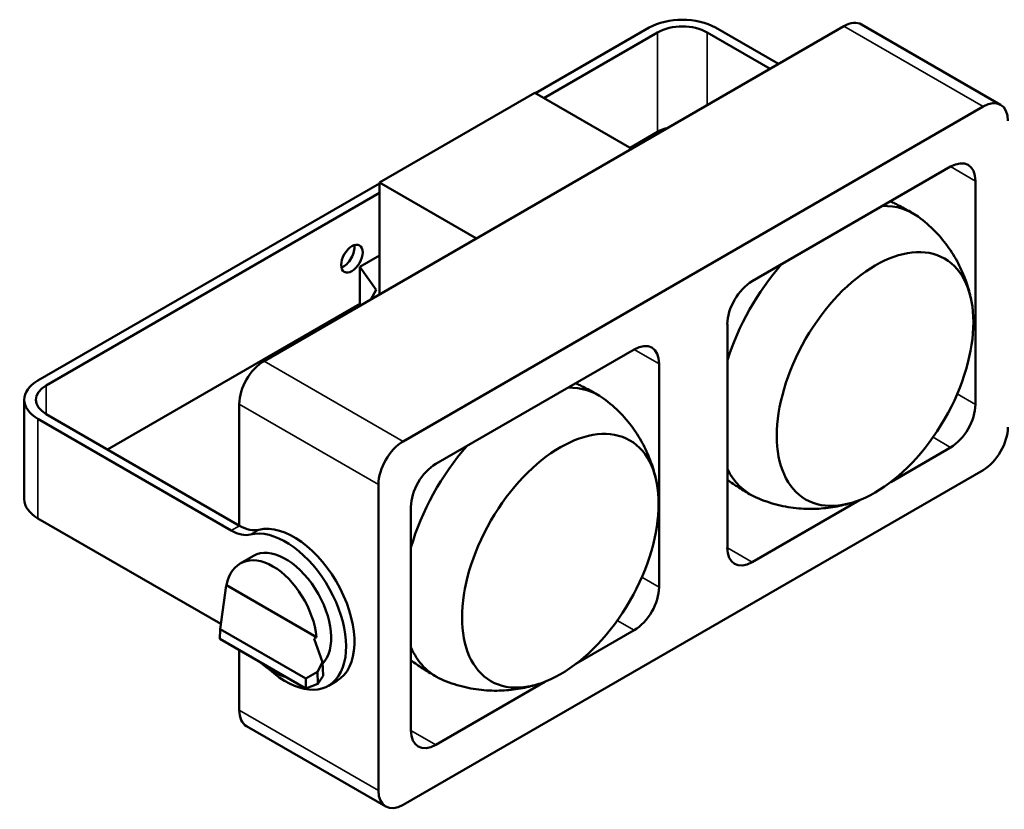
# Model space of a CAD drawing. Header units: millimetres. Extents: x 20 to 2980, y 20 to 2980.
# Tile 2 of 4: x 2120 to 2540, y 543 to 880. Entities that reach past the tile are written whole.
import ezdxf

# ---------------------------------------------------------------- set-up
doc = ezdxf.new("R2010")
doc.units = ezdxf.units.MM
doc.layers.add('Visible (ISO)', color=7, linetype='Continuous', lineweight=50)
doc.layers.add('Visible Narrow (ISO)', color=7, linetype='Continuous', lineweight=35)

msp = doc.modelspace()

# ---------------------------------------------------------------- linework, layer by layer
at = {"layer": 'Visible (ISO)'}
for p, q in [((2224.05, 734.67), (2471.54, 877.56)), ((2388.45, 876.95), (2339.93, 848.93)), ((2343.47, 846.89), (2391.99, 874.91)), ((2440.07, 859.39), (2413.2, 874.91)), ((2416.74, 876.95), (2443.61, 861.43)), ((2538.43, 844.01), (2479.04, 878.3)), ((2339.61, 849.12), (2273.31, 810.84)), ((2380.94, 825.25), (2339.61, 849.12)), ((2530.93, 843.27), (2283.45, 700.38)), ((2391.99, 832.45), (2380.24, 825.66)), ((2432.37, 768.71), (2517.06, 817.61)), ((2527.67, 811.49), (2527.67, 716.14)), ((2273.31, 810.47), (2127.53, 726.3)), ((2273.31, 810.84), (2273.31, 763.11)), ((2273.31, 810.84), (2314.64, 786.98)), ((2131.06, 724.26), (2273.31, 806.39)), ((2264.85, 774.8), (2273.31, 779.69)), ((2271.92, 765), (2264.85, 774.8)), ((2264.85, 774.8), (2264.85, 758.23)), ((2269.59, 760.96), (2271.92, 765)), ((2264.85, 759.04), (2157.23, 696.91)), ((2421.77, 655), (2421.77, 750.34)), ((2297.31, 690.74), (2382.01, 739.64)), ((2392.61, 733.51), (2392.61, 638.17)), ((2121.67, 675.68), (2121.67, 718.14)), ((2213.44, 664.45), (2213.44, 716.3)), ((2213.58, 664.37), (2131.06, 712.01)), ((2127.53, 709.97), (2210.04, 662.33)), ((2517.06, 697.77), (2491.51, 683.02)), ((2283.45, 545.24), (2530.93, 688.13)), ((2272.84, 682.01), (2272.84, 551.37)), ((2478.18, 675.32), (2432.37, 648.87)), ((2286.71, 577.02), (2286.71, 672.37)), ((2205.58, 622.45), (2127.53, 667.52)), ((2219.49, 651.53), (2213.85, 648.27)), ((2205.27, 620.24), (2207.91, 638.89)), ((2208.05, 638.98), (2246.42, 616.83)), ((2205.09, 616.16), (2205.27, 620.24)), ((2205.27, 620.24), (2241.82, 599.14)), ((2382.01, 619.8), (2357.16, 605.45)), ((2241.81, 594.96), (2205.09, 616.16)), ((2248.95, 606.16), (2245.36, 616.09)), ((2213.44, 585.66), (2213.44, 611.34)), ((2246.79, 602.02), (2248.95, 606.16)), ((2249.21, 600.29), (2248.95, 606.16)), ((2241.82, 599.14), (2246.79, 602.02)), ((2246.97, 596.97), (2246.79, 602.02)), ((2241.81, 594.96), (2241.82, 599.14)), ((2241.81, 594.96), (2246.97, 596.97)), ((2249.21, 600.29), (2246.97, 596.97)), ((2255.03, 598.14), (2251.49, 596.1)), ((2343.83, 597.76), (2297.31, 570.9)), ((2275.95, 544.5), (2216.55, 578.79))]:
    msp.add_line(p, q, dxfattribs=at)
for centre, major_axis, ratio, start_param, end_param in [((2402.59, 868.78), (20, 0), 0.57735, 0.785398, 2.356194), ((2471.54, 865.31), (7.5, 12.99), 0.57735, 0, 0.785398), ((2402.59, 868.78), (15, 0), 0.57735, 0.785398, 2.356194), ((2530.93, 831.02), (7.5, 12.99), 0.57735, 5.497787, 7.068583), ((2402.59, 826.32), (-15, 0), 0.57735, 5.130579, 5.497787), ((2517.06, 805.36), (7.5, 12.99), 0.57735, 5.497787, 7.068583), ((2466.48, 737.59), (34.66, 60.03), 0.577369, 6.221515, 6.612776), ((2257.99, 780.4), (3.25, 5.63), 0.57735, 3.716704, 5.708074), ((2466.48, 737.59), (-34.66, -60.03), 0.577369, 4.382897, 5.075747), ((2432.37, 756.47), (7.5, 12.99), 0.57735, 0.785398, 2.356194), ((2382.01, 727.39), (7.5, 12.99), 0.57735, 5.497787, 7.068583), ((2224.05, 722.42), (7.5, 12.99), 0.57735, 0.785398, 2.356194), ((2141.67, 718.14), (-20, 0), 0.57735, 5.497787, 7.068583), ((2141.67, 718.14), (-15, 0), 0.57735, 5.497787, 7.068583), ((2332.14, 660.02), (34.66, 60.04), 0.577331, 6.221521, 6.612677), ((2517.06, 710.02), (-7.5, -12.99), 0.57735, 0.785398, 2.356194), ((2530.93, 700.38), (7.5, 12.99), 0.57735, 3.926991, 5.497787), ((2283.45, 688.13), (-7.5, -12.99), 0.57735, 3.926991, 5.497787), ((2332.14, 660.02), (34.66, 60.04), 0.577331, 1.241206, 1.971173), ((2297.31, 678.49), (7.5, 12.99), 0.57735, 0.785398, 2.356194), ((2466.48, 737.59), (-34.66, -60.03), 0.577369, 5.91986, 6.344856), ((2141.67, 675.68), (-20, 0), 0.57735, 0, 0.785398), ((2213.58, 680.7), (10, -17.32), 0.57735, 5.497787, 6.117304), ((2236.78, 629.75), (18.25, -31.61), 0.57735, 0, 2.975711), ((2210.04, 678.66), (10, -17.32), 0.57735, 5.497787, 6.117304), ((2233.24, 627.71), (-18.25, 31.61), 0.57735, 2.078673, 6.117304), ((2233.24, 627.71), (-13.75, 23.82), 0.57735, 3.299386, 6.283185), ((2227.12, 624.18), (13, -24.24), 0.597134, 0.968067, 3.781753), ((2432.37, 661.12), (-7.5, -12.99), 0.57735, 5.497787, 7.068583), ((2190.95, 603.3), (222.83, 150.26), 0.075137, 1.443483, 1.444102), ((2382.01, 632.04), (-7.5, -12.99), 0.57735, 0.785398, 2.356194), ((2190.95, 603.3), (222.83, 150.26), 0.075137, 4.908096, 4.912982), ((2332.14, 660.02), (-34.66, -60.04), 0.577331, 5.882776, 6.34485), ((2227.12, 624.18), (14.44, -23.41), 0.556861, 5.18716, 5.775862), ((2224.05, 591.79), (-7.5, -12.99), 0.57735, 5.497787, 6.283185), ((2297.31, 583.15), (-7.5, -12.99), 0.57735, 5.497787, 7.068583), ((2283.45, 557.49), (-7.5, -12.99), 0.57735, 5.497787, 7.068583)]:
    msp.add_ellipse(centre, major_axis=major_axis, ratio=ratio, start_param=start_param, end_param=end_param, dxfattribs=at)
for centre, major_axis, ratio in [((2484.84, 726.99), (-29.66, -51.37), 0.577369), ((2261.53, 778.35), (3.25, 5.63), 0.57735), ((2350.5, 649.42), (-29.66, -51.37), 0.577331)]:
    msp.add_ellipse(centre, major_axis=major_axis, ratio=ratio, dxfattribs=at)
for points, knots in [([(2491.37, 802.78), (2491.99, 802.48), (2492.62, 802.18), (2494.13, 801.43), (2495.03, 800.97), (2496.8, 800.04), (2497.69, 799.56), (2499.45, 798.59), (2500.32, 798.1), (2501.19, 797.6)], [7.0233881, 7.0233881, 7.0233881, 7.0233881, 7.03209321, 7.03209321, 7.04468521, 7.04468521, 7.0572772, 7.0572772, 7.06986919, 7.06986919, 7.06986919, 7.06986919]), ([(2503.22, 796.27), (2505.86, 794.34), (2508.31, 792.2), (2512.71, 787.67), (2514.67, 785.27), (2518.08, 780.4), (2519.53, 777.93), (2521.99, 773.01), (2523, 770.56), (2524.65, 765.79), (2525.29, 763.45), (2525.78, 761.17)], [0.847085, 0.847085, 0.847085, 0.847085, 0.9478907, 0.9478907, 1.0486964, 1.0486964, 1.1495021, 1.1495021, 1.2503078, 1.2503078, 1.3511136, 1.3511136, 1.3511136, 1.3511136]), ([(2366.84, 720.03), (2365.97, 720.54), (2365.1, 721.03), (2363.34, 722), (2362.45, 722.48), (2360.68, 723.41), (2359.78, 723.86), (2358.27, 724.61), (2357.65, 724.92), (2357.02, 725.21)], [5.49653448, 5.49653448, 5.49653448, 5.49653448, 5.50912523, 5.50912523, 5.52171598, 5.52171598, 5.53430673, 5.53430673, 5.54299517, 5.54299517, 5.54299517, 5.54299517]), ([(2391.43, 683.62), (2390.94, 685.89), (2390.3, 688.23), (2388.65, 693), (2387.64, 695.45), (2385.18, 700.36), (2383.73, 702.84), (2380.32, 707.71), (2378.36, 710.1), (2373.96, 714.64), (2371.51, 716.78), (2368.87, 718.71)], [4.9321674, 4.9321674, 4.9321674, 4.9321674, 5.0329618, 5.0329618, 5.1337562, 5.1337562, 5.2345506, 5.2345506, 5.335345, 5.335345, 5.4361394, 5.4361394, 5.4361394, 5.4361394]), ([(2431.86, 677.53), (2430.99, 678.03), (2430.13, 678.54), (2428.41, 679.58), (2427.55, 680.11), (2425.86, 681.18), (2425.02, 681.73), (2423.37, 682.82), (2422.57, 683.37), (2421.77, 683.93)], [3.92573803, 3.92573803, 3.92573803, 3.92573803, 3.93833003, 3.93833003, 3.95092202, 3.95092202, 3.96351401, 3.96351401, 3.97580896, 3.97580896, 3.97580896, 3.97580896]), ([(2475.7, 674.44), (2473.49, 673.73), (2471.14, 673.12), (2466.18, 672.16), (2463.56, 671.81), (2458.07, 671.48), (2455.2, 671.5), (2449.28, 672.02), (2446.23, 672.51), (2440.1, 674.06), (2437.02, 675.11), (2434.02, 676.43)], [3.3613084, 3.3613084, 3.3613084, 3.3613084, 3.4621141, 3.4621141, 3.5629198, 3.5629198, 3.6637255, 3.6637255, 3.7645312, 3.7645312, 3.8653369, 3.8653369, 3.8653369, 3.8653369]), ([(2286.71, 606.86), (2286.93, 606.7), (2287.14, 606.55), (2288.18, 605.83), (2289.01, 605.27), (2290.68, 604.16), (2291.52, 603.61), (2293.21, 602.54), (2294.06, 602.01), (2295.78, 600.97), (2296.65, 600.46), (2297.52, 599.96)], [8.58693599, 8.58693599, 8.58693599, 8.58693599, 8.5903024, 8.5903024, 8.60289315, 8.60289315, 8.6154839, 8.6154839, 8.62807465, 8.62807465, 8.64066539, 8.64066539, 8.64066539, 8.64066539]), ([(2299.68, 598.87), (2302.67, 597.54), (2305.75, 596.49), (2311.88, 594.95), (2314.93, 594.45), (2320.85, 593.93), (2323.72, 593.91), (2329.21, 594.24), (2331.83, 594.59), (2336.79, 595.55), (2339.14, 596.17), (2341.35, 596.88)], [2.4178752, 2.4178752, 2.4178752, 2.4178752, 2.5186696, 2.5186696, 2.619464, 2.619464, 2.7202584, 2.7202584, 2.8210528, 2.8210528, 2.9218472, 2.9218472, 2.9218472, 2.9218472])]:
    msp.add_open_spline(points, degree=3, knots=knots, dxfattribs=at)
at = {"layer": 'Visible Narrow (ISO)'}
for p, q in [((2391.99, 832.45), (2391.99, 874.91)), ((2413.2, 843.88), (2413.2, 874.91)), ((2530.93, 843.27), (2471.54, 877.56)), ((2527.67, 811.49), (2517.06, 817.61)), ((2392.61, 733.51), (2382.01, 739.64)), ((2283.45, 700.38), (2224.05, 734.67)), ((2131.06, 724.26), (2131.06, 712.01)), ((2527.67, 716.14), (2519.9, 720.63)), ((2272.84, 682.01), (2213.44, 716.3)), ((2127.53, 709.97), (2127.53, 667.52)), ((2517.06, 697.77), (2509.55, 702.11)), ((2210.04, 662.33), (2213.58, 664.37)), ((2221.79, 662.67), (2218.26, 660.63)), ((2432.37, 648.87), (2421.77, 655)), ((2392.61, 638.17), (2385.27, 642.41)), ((2382.01, 619.8), (2374.79, 623.96)), ((2272.84, 551.37), (2213.44, 585.66)), ((2297.31, 570.9), (2286.71, 577.02))]:
    msp.add_line(p, q, dxfattribs=at)

doc.saveas('drawing.dxf')
